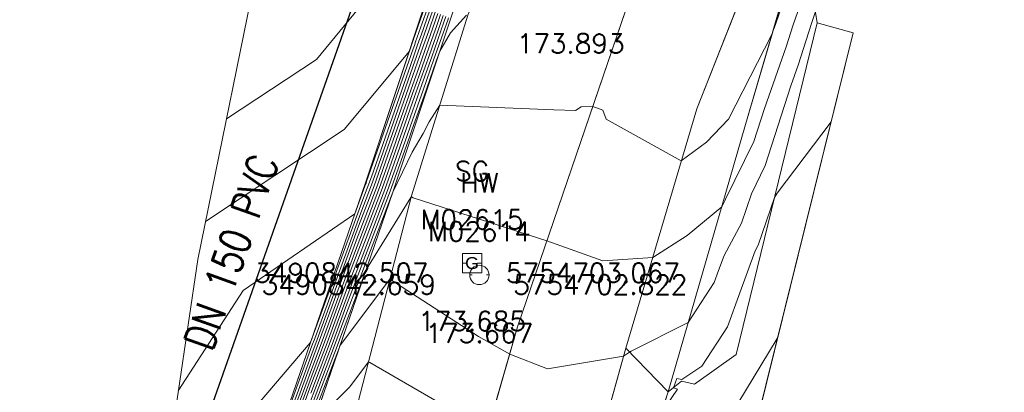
# Model space of a CAD drawing. Header units: metres. Extents: x 3490449 to 3490968, y 5754217 to 5754743.
# Tile 197 of 212: x 3490833.16 to 3490853.51, y 5754700.4 to 5754708.09. Entities that reach past the tile are written whole.
import ezdxf
from ezdxf.enums import TextEntityAlignment as Align

# ---------------------------------------------------------------- set-up
doc = ezdxf.new("R2010")
doc.units = ezdxf.units.M
doc.header["$LTSCALE"] = 0.25
doc.linetypes.add('Kartierung-07$0$AUSGEZOGEN', pattern=[0])
for name, color, linetype, lineweight, true_color in [('Kartierung-07$0$$BRUCH', 7, 'Continuous', 18, 0x82563a), ('Kartierung-07$0$$HOEHEN_Haupt', 7, 'Continuous', 18, 0x82563a), ('Kartierung-07$0$$HOEHEN_Mittel', 7, 'Continuous', 18, 0x82563a), ('Kartierung-07$0$$P_INF_FL', 7, 'Kartierung-07$0$AUSGEZOGEN', 18, 0x82563a), ('Kartierung-07$0$$P_INF_H', 7, 'Kartierung-07$0$AUSGEZOGEN', 18, 0x82563a), ('Kartierung-07$0$$P_INF_NR', 7, 'Kartierung-07$0$AUSGEZOGEN', 18, 0x82563a), ('Kartierung-07$0$$P_INF_X', 7, 'Kartierung-07$0$AUSGEZOGEN', 18, 0x82563a), ('Kartierung-07$0$$PKT_HW', 7, 'Continuous', 18, 0x82563a), ('Kartierung-07$0$$PKT_SG', 7, 'Continuous', 18, 0x82563a), ('Kartierung-07$0$B_Befestigt', 7, 'Continuous', 18, 0x82563a), ('Kartierung-07$0$B_Gelaendeknick', 7, 'Continuous', 18, 0x82563a), ('Kartierung-07$0$B_Mauer', 7, 'Kartierung-07$0$AUSGEZOGEN', 18, 0x82563a), ('Kartierung-07$0$B_Zaun', 7, 'Kartierung-07$0$AUSGEZOGEN', 18, 0x82563a), ('Kartierung-07$0$Hilfe_DGM', 7, 'Continuous', 18, 0x82563a), ('Kartierung-07$0$SYM_HW', 7, 'Kartierung-07$0$AUSGEZOGEN', 18, 0x82563a), ('Kartierung-07$0$SYM_SG', 7, 'Kartierung-07$0$AUSGEZOGEN', 18, 0x82563a)]:
    doc.layers.add(name, color=color, linetype=linetype, lineweight=lineweight, true_color=true_color)
doc.layers.add('Kartierung-07$0$B_SW-Leitung_HA', color=7, linetype='Continuous')
doc.layers.add('Kartierung-07$0$B_SW-Leitung_HA_Schrift', color=7, linetype='Continuous')
doc.styles.add('Kartierung-07$0$2', font='TXT')
doc.styles.add('Kartierung-07$0$STANDARD', font='romans.shx', dxfattribs={"width": 0.8})

# ---------------------------------------------------------------- blocks, each defined once
blk = doc.blocks.new('Kartierung-07$0$PKT_HW')
at = {"layer": 'Kartierung-07$0$SYM_HW'}
for p, q in [((-0.15, 0), (-0.2, 0)), ((0.15, 0), (0.2, 0))]:
    blk.add_line(p, q, dxfattribs=at)
blk.add_circle((0, 0), 0.2, dxfattribs=at)
at = {"layer": 'Kartierung-07$0$$P_INF_FL', "style": 'Kartierung-07$0$STANDARD'}
blk.add_attdef('CODE', text='', height=0.8, dxfattribs=at).set_placement((0, 1.7), align=Align.CENTER)
at = {"layer": 'Kartierung-07$0$$P_INF_H', "style": 'Kartierung-07$0$STANDARD'}
blk.add_attdef('H', text='', height=0.8, dxfattribs=at).set_placement((0, -1.4), align=Align.CENTER)
at = {"layer": 'Kartierung-07$0$$P_INF_NR', "style": 'Kartierung-07$0$STANDARD'}
blk.add_attdef('NR', text='', height=0.8, dxfattribs=at).set_placement((0, 0.7), align=Align.CENTER)
at = {"layer": 'Kartierung-07$0$$P_INF_X', "style": 'Kartierung-07$0$STANDARD'}
blk.add_attdef('X', text='', height=0.8, dxfattribs=at).set_placement((-0.9, -0.4), align=Align.RIGHT)
blk.add_attdef('Y', (0.7, -0.4), '', height=0.8, dxfattribs=at)
blk = doc.blocks.new('Kartierung-07$0$PKT_SG')
at = {"layer": 'Kartierung-07$0$SYM_SG'}
for p, q in [((-0.2, 0.2), (0.2, 0.2)), ((-0.2, -0.2), (-0.2, 0.2)), ((-0.11, 0), (-0.2, 0)), ((0.11, 0), (0.2, 0)), ((0.2, 0.2), (0.2, -0.2)), ((0.2, -0.2), (-0.2, -0.2))]:
    blk.add_line(p, q, dxfattribs=at)
at = {"layer": 'Kartierung-07$0$$P_INF_FL', "style": 'Kartierung-07$0$STANDARD'}
blk.add_attdef('CODE', text='', height=0.8, dxfattribs=at).set_placement((0, 1.7), align=Align.CENTER)
at = {"layer": 'Kartierung-07$0$$P_INF_H', "style": 'Kartierung-07$0$STANDARD'}
blk.add_attdef('H', text='', height=0.8, dxfattribs=at).set_placement((0, -1.4), align=Align.CENTER)
at = {"layer": 'Kartierung-07$0$$P_INF_NR', "style": 'Kartierung-07$0$STANDARD'}
blk.add_attdef('NR', text='', height=0.8, dxfattribs=at).set_placement((0, 0.7), align=Align.CENTER)
at = {"layer": 'Kartierung-07$0$$P_INF_X', "style": 'Kartierung-07$0$STANDARD'}
blk.add_attdef('X', text='', height=0.8, dxfattribs=at).set_placement((-0.9, -0.4), align=Align.RIGHT)
blk.add_attdef('Y', (0.7, -0.4), '', height=0.8, dxfattribs=at)
at = {"layer": 'Kartierung-07$0$SYM_SG', "style": 'Kartierung-07$0$2', "width": 1.127369}
blk.add_text('G', height=0.245, dxfattribs=at).set_placement((0.001, -0.122), align=Align.CENTER)

msp = doc.modelspace()

# ---------------------------------------------------------------- linework, layer by layer
at = {"layer": 'Kartierung-07$0$$BRUCH', "ltscale": 0.02}
for p, q in [((3490840.305, 5754704.724), (3490842.715, 5754711.96)), ((3490843.261, 5754711.701), (3490840.873, 5754704.531)), ((3490843.45, 5754701.75), (3490846.347, 5754710.241)), ((3490847.151, 5754706.251), (3490848.723, 5754710.221)), ((3490848.159, 5754705.928), (3490849.327, 5754709.908)), ((3490842.422, 5754708.19), (3490841.259, 5754704.454)), ((3490847.963, 5754701.181), (3490849.637, 5754708.026)), ((3490849.637, 5754708.026), (3490850.382, 5754707.819)), ((3490850.382, 5754707.819), (3490847.774, 5754697.299)), ((3490845.685, 5754701.313), (3490847.151, 5754706.251)), ((3490846.562, 5754700.409), (3490848.159, 5754705.928)), ((3490838.099, 5754698.329), (3490840.305, 5754704.724)), ((3490840.873, 5754704.531), (3490838.666, 5754698.133)), ((3490841.259, 5754704.454), (3490840.098, 5754699.99)), ((3490840.359, 5754691.086), (3490843.45, 5754701.75)), ((3490845.141, 5754699.36), (3490845.685, 5754701.313)), ((3490847.107, 5754700.564), (3490847.963, 5754701.181)), ((3490846.837, 5754700.626), (3490847.107, 5754700.564)), ((3490846.263, 5754699.494), (3490846.562, 5754700.409))]:
    msp.add_line(p, q, dxfattribs=at)
at = {"layer": 'Kartierung-07$0$$HOEHEN_Haupt', "ltscale": 0.02}
for points in [[(3490837.431, 5754706.043), (3490839.29, 5754707.273), (3490840.26, 5754708.443)], [(3490841.746, 5754708.246), (3490841.612, 5754707.863), (3490841.484, 5754707.503), (3490841.382, 5754707.216), (3490841.284, 5754706.938), (3490840.624, 5754705.055), (3490840.485, 5754704.663), (3490840.163, 5754703.827), (3490839.307, 5754701.491), (3490839.194, 5754701.195), (3490838.473, 5754699.225)], [(3490839.174, 5754700.381), (3490839.563, 5754701.403), (3490839.945, 5754702.443), (3490840.762, 5754704.569), (3490841.115, 5754705.566), (3490841.275, 5754706.02), (3490841.494, 5754706.638), (3490841.721, 5754707.279), (3490842.006, 5754708.082), (3490842.024, 5754708.133)], [(3490846.53, 5754700.144), (3490846.753, 5754700.463), (3490846.668, 5754700.492), (3490846.739, 5754700.685), (3490846.845, 5754700.663), (3490847.257, 5754700.939), (3490847.789, 5754701.754), (3490848.043, 5754702.454), (3490848.356, 5754703.319), (3490848.419, 5754703.436), (3490848.756, 5754704.423), (3490848.812, 5754704.514), (3490849.927, 5754705.984)], [(3490839.23, 5754699.768), (3490839.972, 5754700.503), (3490840.355, 5754701.011), (3490840.368, 5754701.029), (3490840.392, 5754701.014), (3490841.264, 5754700.512), (3490842.74, 5754699.66)]]:
    msp.add_lwpolyline(points, dxfattribs=at)
at = {"layer": 'Kartierung-07$0$$HOEHEN_Mittel', "ltscale": 0.02}
for points in [[(3490839.166, 5754700.056), (3490839.666, 5754701.367), (3490839.858, 5754701.89), (3490840.873, 5754704.531), (3490841.268, 5754705.355), (3490841.498, 5754705.745), (3490841.621, 5754705.984), (3490841.843, 5754706.331), (3490844.198, 5754706.235), (3490844.649, 5754706.217), (3490844.761, 5754706.294), (3490845.003, 5754706.301), (3490845.214, 5754706.228), (3490845.28, 5754706.039), (3490846.832, 5754705.176), (3490847.355, 5754705.567), (3490847.807, 5754706.041), (3490848.705, 5754707.79), (3490848.748, 5754707.91), (3490848.751, 5754707.919), (3490849.366, 5754709.672)], [(3490839.162, 5754699.893), (3490839.717, 5754701.35), (3490839.814, 5754701.613), (3490840.325, 5754702.943), (3490841.244, 5754704.424), (3490841.255, 5754704.437), (3490841.293, 5754704.412), (3490844.056, 5754703.526), (3490845.212, 5754703.116), (3490846.241, 5754703.185), (3490846.955, 5754703.634), (3490847.668, 5754704.232), (3490847.731, 5754704.35), (3490847.743, 5754704.385), (3490848.329, 5754705.576), (3490848.549, 5754706.26), (3490848.999, 5754707.533), (3490849.136, 5754707.965), (3490849.484, 5754708.956)], [(3490836.437, 5754700.429), (3490837.775, 5754702.502), (3490840.084, 5754704.084), (3490840.295, 5754704.658), (3490840.318, 5754704.719), (3490840.329, 5754704.749), (3490841.289, 5754707.489), (3490841.315, 5754707.562), (3490841.342, 5754707.638), (3490841.375, 5754707.732), (3490841.579, 5754708.314)], [(3490836.998, 5754703.926), (3490839.867, 5754705.825), (3490841.212, 5754707.446), (3490841.291, 5754707.673), (3490841.293, 5754707.678), (3490841.294, 5754707.682), (3490841.297, 5754707.688), (3490841.524, 5754708.336)], [(3490837.213, 5754699.137), (3490839.165, 5754701.42), (3490839.202, 5754701.52), (3490839.204, 5754701.526), (3490840.251, 5754704.381), (3490840.374, 5754704.701), (3490840.427, 5754704.851), (3490841.288, 5754707.306), (3490841.338, 5754707.447), (3490841.389, 5754707.593), (3490841.454, 5754707.776), (3490841.635, 5754708.291)], [(3490838.406, 5754699.193), (3490839.198, 5754701.357), (3490839.255, 5754701.508), (3490840.207, 5754704.104), (3490840.429, 5754704.682), (3490840.525, 5754704.953), (3490841.286, 5754707.122), (3490841.36, 5754707.331), (3490841.437, 5754707.548), (3490841.533, 5754707.82), (3490841.691, 5754708.269)], [(3490841.802, 5754708.224), (3490841.691, 5754707.907), (3490841.532, 5754707.458), (3490841.405, 5754707.1), (3490841.282, 5754706.755), (3490840.722, 5754705.157), (3490840.54, 5754704.644), (3490840.12, 5754703.55), (3490839.358, 5754701.473), (3490839.19, 5754701.032), (3490838.54, 5754699.257)], [(3490839.158, 5754699.731), (3490839.769, 5754701.332), (3490839.77, 5754701.336), (3490839.778, 5754701.356), (3490839.791, 5754701.378), (3490840.811, 5754702.733), (3490842.641, 5754701.555), (3490843.286, 5754701.184), (3490844.065, 5754700.881), (3490845.638, 5754701.143), (3490845.765, 5754701.231), (3490845.796, 5754701.247), (3490846.977, 5754701.843), (3490847.514, 5754702.664), (3490847.604, 5754702.913), (3490847.716, 5754703.222), (3490848.075, 5754703.893), (3490848.281, 5754704.496), (3490848.569, 5754705.081), (3490849.099, 5754706.728), (3490849.25, 5754707.156), (3490849.521, 5754708.012), (3490849.602, 5754708.241)], [(3490841.857, 5754708.201), (3490841.77, 5754707.951), (3490841.579, 5754707.413), (3490841.427, 5754706.985), (3490841.28, 5754706.571), (3490840.82, 5754705.259), (3490840.596, 5754704.625), (3490840.076, 5754703.274), (3490839.409, 5754701.455), (3490839.186, 5754700.869), (3490838.607, 5754699.288)], [(3490838.674, 5754699.32), (3490839.182, 5754700.707), (3490839.461, 5754701.438), (3490840.032, 5754702.997), (3490840.651, 5754704.606), (3490840.919, 5754705.362), (3490841.278, 5754706.387), (3490841.449, 5754706.869), (3490841.626, 5754707.368), (3490841.849, 5754707.995), (3490841.913, 5754708.178)], [(3490838.741, 5754699.351), (3490839.178, 5754700.544), (3490839.512, 5754701.42), (3490839.989, 5754702.72), (3490840.707, 5754704.588), (3490841.017, 5754705.464), (3490841.276, 5754706.204), (3490841.472, 5754706.754), (3490841.674, 5754707.323), (3490841.927, 5754708.039), (3490841.969, 5754708.156)], [(3490839.17, 5754700.219), (3490839.615, 5754701.385), (3490839.901, 5754702.167), (3490840.818, 5754704.55), (3490841.214, 5754705.668), (3490841.273, 5754705.836), (3490841.516, 5754706.523), (3490841.769, 5754707.234), (3490841.844, 5754707.446), (3490842.061, 5754707.821), (3490842.394, 5754708.184)], [(3490848.817, 5754701.507), (3490847.523, 5754699.386)]]:
    msp.add_lwpolyline(points, dxfattribs=at)
at = {"layer": 'Kartierung-07$0$B_Befestigt', "ltscale": 0.02}
msp.add_line((3490846.562, 5754700.409, 173.54), (3490845.685, 5754701.313, 173.606), dxfattribs=at)
for points, elevation in [([(3490853.327, 5754721.249), (3490848.233, 5754716.657), (3490846.238, 5754714.857), (3490845.113, 5754713.456), (3490843.817, 5754711.542), (3490842.422, 5754708.19), (3490841.259, 5754704.454), (3490840.098, 5754699.99)], 173.936), ([(3490833.67, 5754663.366), (3490836.105, 5754671.012), (3490837.905, 5754677.021), (3490839.05, 5754676.885), (3490840.929, 5754682.133), (3490839.674, 5754682.625), (3490842.322, 5754690.439), (3490845.141, 5754699.36), (3490845.685, 5754701.313), (3490847.151, 5754706.251), (3490848.723, 5754710.221)], 170.626), ([(3490846.562, 5754700.409), (3490846.837, 5754700.626)], 173.54)]:
    msp.add_lwpolyline(points, dxfattribs=dict(at, elevation=elevation))
msp.add_lwpolyline([(3490846.837, 5754700.626), (3490847.107, 5754700.564), (3490847.963, 5754701.181), (3490849.637, 5754708.026), (3490850.382, 5754707.819), (3490847.774, 5754697.299), (3490846.936, 5754693.825), (3490846.882, 5754693.694)], dxfattribs=at)
at = {"layer": 'Kartierung-07$0$B_Gelaendeknick', "ltscale": 0.02, "elevation": 171.116}
msp.add_lwpolyline([(3490833.713, 5754669.364), (3490837.24, 5754680.644), (3490840.359, 5754691.086), (3490843.45, 5754701.75), (3490846.347, 5754710.241), (3490849.405, 5754715.066), (3490851.935, 5754717.655)], dxfattribs=at)
at = {"layer": 'Kartierung-07$0$B_Mauer', "ltscale": 0.02}
msp.add_lwpolyline([(3490838.099, 5754698.329), (3490840.305, 5754704.724), (3490842.715, 5754711.96), (3490844.092, 5754714.135), (3490847.307, 5754717.537), (3490852.546, 5754722.554)], dxfattribs=at)
at = {"layer": 'Kartierung-07$0$B_Mauer', "ltscale": 0.02, "elevation": 171.99}
msp.add_lwpolyline([(3490852.961, 5754722.121), (3490847.733, 5754717.114), (3490844.568, 5754713.765), (3490843.261, 5754711.701), (3490840.873, 5754704.531), (3490838.666, 5754698.133)], dxfattribs=at)
at = {"layer": 'Kartierung-07$0$B_SW-Leitung_HA', "ltscale": 0.02}
msp.add_line((3490840.313, 5754709.158), (3490833.932, 5754691.083), dxfattribs=at)
at = {"layer": 'Kartierung-07$0$B_Zaun', "ltscale": 0.02, "elevation": 173.833}
msp.add_lwpolyline([(3490841.467, 5754682.064), (3490842.229, 5754685.28), (3490843.582, 5754690.012), (3490846.263, 5754699.494), (3490846.562, 5754700.409), (3490848.159, 5754705.928), (3490849.327, 5754709.908)], dxfattribs=at)
at = {"layer": 'Kartierung-07$0$Hilfe_DGM', "ltscale": 0.02}
for points in [[(3490787.074, 5754704.407), (3490796.005, 5754701.066), (3490807.942, 5754699.389), (3490828.295, 5754693.577), (3490834.665, 5754694.499), (3490836.239, 5754699.094), (3490836.838, 5754703.143), (3490838.228, 5754709.938), (3490841.686, 5754715.232), (3490845.027, 5754719.858), (3490852.546, 5754722.554), (3490852.961, 5754722.121), (3490853.327, 5754721.249), (3490857.88, 5754716.106), (3490858.259, 5754715.87), (3490860.511, 5754716.075), (3490857.315, 5754712.707), (3490856.758, 5754711.016), (3490857.079, 5754710.54), (3490885.683, 5754705.894)], [(3490872.465, 5754705.678), (3490856.422, 5754708.658), (3490849.327, 5754709.908), (3490849.637, 5754708.026), (3490850.382, 5754707.819), (3490847.774, 5754697.299), (3490846.936, 5754693.825), (3490846.882, 5754693.694), (3490846.434, 5754692.023), (3490850.458, 5754688.819), (3490848.51, 5754686.064), (3490846.232, 5754683.793), (3490843.425, 5754681.84), (3490842.904, 5754676.133), (3490841.487, 5754674.596), (3490840.97, 5754669.445), (3490837.471, 5754659.086)]]:
    msp.add_lwpolyline(points, dxfattribs=at)

# ---------------------------------------------------------------- block references
at = {"layer": 'Kartierung-07$0$$PKT_HW'}
ref = msp.add_blockref('Kartierung-07$0$PKT_HW', (3490844.545, 5754708.801, 173.893), dxfattribs=at)
ref.add_attrib('Y', '5754708.801', (3490845.245, 5754708.401, 173.893), dxfattribs={"layer": 'Kartierung-07$0$$P_INF_X', "height": 0.4, "style": 'Kartierung-07$0$STANDARD'})
ref.add_attrib('X', '3490844.545', dxfattribs={"layer": 'Kartierung-07$0$$P_INF_X', "height": 0.4, "style": 'Kartierung-07$0$STANDARD'}).set_placement((3490843.645, 5754708.401, 173.893), align=Align.RIGHT)
ref.add_attrib('H', '173.893', dxfattribs={"layer": 'Kartierung-07$0$$P_INF_H', "height": 0.4, "style": 'Kartierung-07$0$STANDARD'}).set_placement((3490844.545, 5754707.401, 173.893), align=Align.CENTER)
ref.add_attrib('CODE', 'HW', dxfattribs={"layer": 'Kartierung-07$0$$P_INF_FL', "height": 0.4, "style": 'Kartierung-07$0$STANDARD'}).set_placement((3490844.545, 5754710.501, 173.893), align=Align.CENTER)
ref.add_attrib('NR', 'M02613', dxfattribs={"layer": 'Kartierung-07$0$$P_INF_NR', "height": 0.4, "style": 'Kartierung-07$0$STANDARD'}).set_placement((3490844.545, 5754709.501, 173.893), align=Align.CENTER)
ref = msp.add_blockref('Kartierung-07$0$PKT_HW', (3490842.659, 5754702.822, 173.667), dxfattribs=at)
ref.add_attrib('Y', '5754702.822', (3490843.359, 5754702.422, 173.667), dxfattribs={"layer": 'Kartierung-07$0$$P_INF_X', "height": 0.4, "style": 'Kartierung-07$0$STANDARD'})
ref.add_attrib('X', '3490842.659', dxfattribs={"layer": 'Kartierung-07$0$$P_INF_X', "height": 0.4, "style": 'Kartierung-07$0$STANDARD'}).set_placement((3490841.759, 5754702.422, 173.667), align=Align.RIGHT)
ref.add_attrib('H', '173.667', dxfattribs={"layer": 'Kartierung-07$0$$P_INF_H', "height": 0.4, "style": 'Kartierung-07$0$STANDARD'}).set_placement((3490842.659, 5754701.422, 173.667), align=Align.CENTER)
ref.add_attrib('CODE', 'HW', dxfattribs={"layer": 'Kartierung-07$0$$P_INF_FL', "height": 0.4, "style": 'Kartierung-07$0$STANDARD'}).set_placement((3490842.659, 5754704.522, 173.667), align=Align.CENTER)
ref.add_attrib('NR', 'M02614', dxfattribs={"layer": 'Kartierung-07$0$$P_INF_NR', "height": 0.4, "style": 'Kartierung-07$0$STANDARD'}).set_placement((3490842.659, 5754703.522, 173.667), align=Align.CENTER)
at = {"layer": 'Kartierung-07$0$$PKT_SG'}
ref = msp.add_blockref('Kartierung-07$0$PKT_SG', (3490842.507, 5754703.067, 173.685), dxfattribs=at)
ref.add_attrib('Y', '5754703.067', (3490843.207, 5754702.667, 173.685), dxfattribs={"layer": 'Kartierung-07$0$$P_INF_X', "height": 0.4, "style": 'Kartierung-07$0$STANDARD'})
ref.add_attrib('X', '3490842.507', dxfattribs={"layer": 'Kartierung-07$0$$P_INF_X', "height": 0.4, "style": 'Kartierung-07$0$STANDARD'}).set_placement((3490841.607, 5754702.667, 173.685), align=Align.RIGHT)
ref.add_attrib('H', '173.685', dxfattribs={"layer": 'Kartierung-07$0$$P_INF_H', "height": 0.4, "style": 'Kartierung-07$0$STANDARD'}).set_placement((3490842.507, 5754701.667, 173.685), align=Align.CENTER)
ref.add_attrib('CODE', 'SG', dxfattribs={"layer": 'Kartierung-07$0$$P_INF_FL', "height": 0.4, "style": 'Kartierung-07$0$STANDARD'}).set_placement((3490842.507, 5754704.767, 173.685), align=Align.CENTER)
ref.add_attrib('NR', 'M02615', dxfattribs={"layer": 'Kartierung-07$0$$P_INF_NR', "height": 0.4, "style": 'Kartierung-07$0$STANDARD'}).set_placement((3490842.507, 5754703.767, 173.685), align=Align.CENTER)

# ---------------------------------------------------------------- texts
at = {"layer": 'Kartierung-07$0$B_SW-Leitung_HA_Schrift', "ltscale": 0.02, "style": 'Kartierung-07$0$STANDARD', "width": 0.8}
msp.add_text('DN 150 PVC', height=0.625, rotation=70.5615, dxfattribs=at).set_placement((3490837.131, 5754701.22))

doc.saveas('drawing.dxf')
